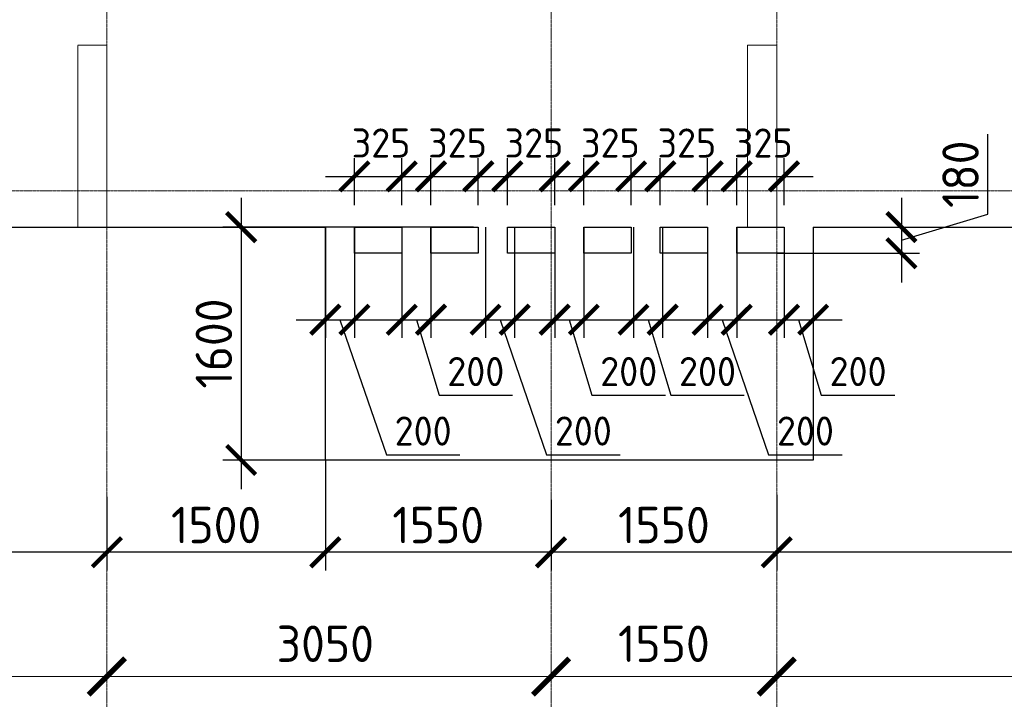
# Model space of a CAD drawing. Header units: millimetres. Extents: x -42044588 to 856694, y -806701 to 941911.
# Tile 23 of 256: x -179717 to -172955, y -434765 to -430096. Entities that reach past the tile are written whole.
import ezdxf

# ---------------------------------------------------------------- set-up
doc = ezdxf.new("R2010")
doc.units = ezdxf.units.MM
for name, pattern in [('______5', [1100, 800, -100, 100, -100]), ('DASHED', [7, 5, -2, 0]), ('осевая', [50.8, 31.75, -6.35, 6.35, -6.35])]:
    doc.linetypes.add(name, pattern=pattern)
doc.layers.add('Колонна_ бетон', color=7, linetype='Continuous', lineweight=50, true_color=0xb4b496)
for name, color, linetype, lineweight in [('Оси', 40, '______5', 18), ('Перекрытие ж_бетон', 1, 'Continuous', 30), ('РАЗМЕРЫ', 1, 'Continuous', 9)]:
    doc.layers.add(name, color=color, linetype=linetype, lineweight=lineweight)
doc.styles.add('GOST-2.304_Type-B', font='GOST_Common.ttf')
doc.dimstyles.new('СПДС', dxfattribs={"dimscale": 100, "dimtxt": 2.5, "dimasz": 2, "dimexe": 1.25, "dimexo": 0, "dimtad": 1, "dimdec": 0, "dimrnd": 5, "dimtxsty": 'GOST-2.304_Type-B', "dimblk": 'ARCHTICK', "dimcen": 2.5, "dimdle": 2, "dimclrd": 1, "dimclre": 1, "dimclrt": 1, "dimadec": 0, "dimazin": 2, "dimtfac": 0.75, "dimtdec": 0, "dimtmove": 1, "dimatfit": 3, "dimfxl": 0, "dimtolj": 1, "dimarcsym": 0})

# ---------------------------------------------------------------- blocks, each defined once
blk = doc.blocks.new('подложка стн 1-го этажа')
at = {"layer": 'Колонна_ бетон', "color": 252, "linetype": 'DASHED', "lineweight": 0, "ltscale": 0.5, "true_color": 0x939598, "transparency": 33554687}
for p, q in [((24643.8, 9461.8, -200), (24643.8, 10711.8, -200)), ((24843.8, 10711.8, -200), (24643.8, 10711.8, -200)), ((24843.8, 9461.8, -200), (24843.8, 10711.8, -200)), ((29243.8, 10711.8, -200), (29243.8, 9461.8, -200)), ((29243.8, 10711.8, -200), (29443.8, 10711.8, -200)), ((29443.8, 9461.8, -200), (29443.8, 10711.8, -200)), ((24643.8, 9461.8, -200), (24843.8, 9461.8, -200)), ((29443.8, 9461.8, -200), (29243.8, 9461.8, -200))]:
    blk.add_line(p, q, dxfattribs=at)
blk = doc.blocks.new('_ArchTick')
at = {"color": 0, "linetype": 'ByBlock', "const_width": 0.15}
blk.add_lwpolyline([(-0.5, -0.5), (0.5, 0.5)], dxfattribs=at)
blk = doc.blocks.new('*D1142')
at = {"layer": 'DEFPOINTS', "color": 0, "transparency": 16777216}
for p in [(-176599.7, -431520.7), (-178195.8, -433120.7), (-176768.9, -433120.7)]:
    blk.add_point(p, dxfattribs=at)
at = {"layer": 'РАЗМЕРЫ', "color": 1, "lineweight": -2, "transparency": 16777216}
for p, q in [((-178195.8, -431320.7), (-178195.8, -433320.7)), ((-176599.7, -431520.7), (-178320.8, -431520.7)), ((-176768.9, -433120.7), (-178320.8, -433120.7))]:
    blk.add_line(p, q, dxfattribs=at)
at = {"layer": 'РАЗМЕРЫ', "color": 1, "lineweight": -2, "transparency": 16777216, "xscale": 200, "yscale": 200, "zscale": 200}
for p, rotation in [((-178195.8, -431520.7), 90), ((-178195.8, -433120.7), 270)]:
    blk.add_blockref('_ArchTick', p, dxfattribs=dict(at, rotation=rotation))
at = {"layer": 'РАЗМЕРЫ', "color": 1, "lineweight": 0, "transparency": 16777216, "insert": (-178383.3, -432320.7), "char_height": 250, "attachment_point": 5, "rotation": 90, "style": 'GOST-2.304_Type-B'}
blk.add_mtext('\\A1;1600', dxfattribs=at)
blk = doc.blocks.new('*D1143')
at = {"layer": 'DEFPOINTS', "color": 0, "transparency": 16777216}
for p in [(-174467.9, -431520.7, 0), (-174267.9, -431520.7), (-174267.9, -432156.8)]:
    blk.add_point(p, dxfattribs=at)
at = {"layer": 'РАЗМЕРЫ', "color": 1, "lineweight": -2, "transparency": 16777216}
for p, q in [((-174467.9, -431520.7), (-174467.9, -432281.8)), ((-174267.9, -431520.7), (-174267.9, -432281.8)), ((-174667.9, -432156.8), (-174067.9, -432156.8)), ((-174367.9, -432156.8), (-174212.2, -432675.6)), ((-174212.2, -432675.6), (-173707.2, -432675.6))]:
    blk.add_line(p, q, dxfattribs=at)
at = {"layer": 'РАЗМЕРЫ', "color": 1, "lineweight": -2, "transparency": 16777216, "xscale": 200, "yscale": 200, "zscale": 200, "rotation": 180}
blk.add_blockref('_ArchTick', (-174467.9, -432156.8), dxfattribs=at)
at = {"layer": 'РАЗМЕРЫ', "color": 1, "lineweight": -2, "transparency": 16777216, "xscale": 200, "yscale": 200, "zscale": 200}
blk.add_blockref('_ArchTick', (-174267.9, -432156.8), dxfattribs=at)
at = {"layer": 'РАЗМЕРЫ', "color": 1, "lineweight": 0, "transparency": 16777216, "insert": (-173959.7, -432513.1), "char_height": 200, "attachment_point": 5, "style": 'GOST-2.304_Type-B'}
blk.add_mtext('\\A1;200', dxfattribs=at)
blk = doc.blocks.new('*D1144')
at = {"layer": 'DEFPOINTS', "color": 0, "transparency": 16777216}
for p in [(-174993, -431520.7, 0), (-174793, -431520.7), (-174793, -432156.8)]:
    blk.add_point(p, dxfattribs=at)
at = {"layer": 'РАЗМЕРЫ', "color": 1, "lineweight": -2, "transparency": 16777216}
for p, q in [((-174993, -431520.7), (-174993, -432281.8)), ((-174793, -431520.7), (-174793, -432281.8)), ((-175193, -432156.8), (-174593, -432156.8)), ((-174893, -432156.8), (-174573.8, -433084.1)), ((-174573.8, -433084.1), (-174068.8, -433084.1))]:
    blk.add_line(p, q, dxfattribs=at)
at = {"layer": 'РАЗМЕРЫ', "color": 1, "lineweight": -2, "transparency": 16777216, "xscale": 200, "yscale": 200, "zscale": 200, "rotation": 180}
blk.add_blockref('_ArchTick', (-174993, -432156.8), dxfattribs=at)
at = {"layer": 'РАЗМЕРЫ', "color": 1, "lineweight": -2, "transparency": 16777216, "xscale": 200, "yscale": 200, "zscale": 200}
blk.add_blockref('_ArchTick', (-174793, -432156.8), dxfattribs=at)
at = {"layer": 'РАЗМЕРЫ', "color": 1, "lineweight": 0, "transparency": 16777216, "insert": (-174321.3, -432921.6), "char_height": 200, "attachment_point": 5, "style": 'GOST-2.304_Type-B'}
blk.add_mtext('\\A1;200', dxfattribs=at)
blk = doc.blocks.new('*D1145')
at = {"layer": 'DEFPOINTS', "color": 0, "transparency": 16777216}
for p in [(-177092.8, -431520.7, 0), (-176892.8, -431520.7), (-176892.8, -432156.8)]:
    blk.add_point(p, dxfattribs=at)
at = {"layer": 'РАЗМЕРЫ', "color": 1, "lineweight": -2, "transparency": 16777216}
for p, q in [((-177092.8, -431520.7), (-177092.8, -432281.8)), ((-176892.8, -431520.7), (-176892.8, -432281.8)), ((-177292.8, -432156.8), (-176692.8, -432156.8)), ((-176992.8, -432156.8), (-176837.2, -432675.6)), ((-176837.2, -432675.6), (-176332.2, -432675.6))]:
    blk.add_line(p, q, dxfattribs=at)
at = {"layer": 'РАЗМЕРЫ', "color": 1, "lineweight": -2, "transparency": 16777216, "xscale": 200, "yscale": 200, "zscale": 200, "rotation": 180}
blk.add_blockref('_ArchTick', (-177092.8, -432156.8), dxfattribs=at)
at = {"layer": 'РАЗМЕРЫ', "color": 1, "lineweight": -2, "transparency": 16777216, "xscale": 200, "yscale": 200, "zscale": 200}
blk.add_blockref('_ArchTick', (-176892.8, -432156.8), dxfattribs=at)
at = {"layer": 'РАЗМЕРЫ', "color": 1, "lineweight": 0, "transparency": 16777216, "insert": (-176584.7, -432513.1), "char_height": 200, "attachment_point": 5, "style": 'GOST-2.304_Type-B'}
blk.add_mtext('\\A1;200', dxfattribs=at)
blk = doc.blocks.new('*D1146')
at = {"layer": 'DEFPOINTS', "color": 0, "transparency": 16777216}
for p in [(-177617.9, -431520.7, 0), (-177417.9, -431520.7), (-177417.9, -432156.8)]:
    blk.add_point(p, dxfattribs=at)
at = {"layer": 'РАЗМЕРЫ', "color": 1, "lineweight": -2, "transparency": 16777216}
for p, q in [((-177617.9, -431520.7), (-177617.9, -432281.8)), ((-177417.9, -431520.7), (-177417.9, -432281.8)), ((-177817.9, -432156.8), (-177217.9, -432156.8)), ((-177517.9, -432156.8), (-177198.8, -433084.1)), ((-177198.8, -433084.1), (-176693.8, -433084.1))]:
    blk.add_line(p, q, dxfattribs=at)
at = {"layer": 'РАЗМЕРЫ', "color": 1, "lineweight": -2, "transparency": 16777216, "xscale": 200, "yscale": 200, "zscale": 200, "rotation": 180}
blk.add_blockref('_ArchTick', (-177617.9, -432156.8), dxfattribs=at)
at = {"layer": 'РАЗМЕРЫ', "color": 1, "lineweight": -2, "transparency": 16777216, "xscale": 200, "yscale": 200, "zscale": 200}
blk.add_blockref('_ArchTick', (-177417.9, -432156.8), dxfattribs=at)
at = {"layer": 'РАЗМЕРЫ', "color": 1, "lineweight": 0, "transparency": 16777216, "insert": (-176946.3, -432921.6), "char_height": 200, "attachment_point": 5, "style": 'GOST-2.304_Type-B'}
blk.add_mtext('\\A1;200', dxfattribs=at)
blk = doc.blocks.new('*D1147')
at = {"layer": 'DEFPOINTS', "color": 0, "transparency": 16777216}
for p in [(-176042.8, -431520.7, 0), (-175842.8, -431520.7), (-175842.8, -432156.8)]:
    blk.add_point(p, dxfattribs=at)
at = {"layer": 'РАЗМЕРЫ', "color": 1, "lineweight": -2, "transparency": 16777216}
for p, q in [((-176042.8, -431520.7), (-176042.8, -432281.8)), ((-175842.8, -431520.7), (-175842.8, -432281.8)), ((-176242.8, -432156.8), (-175642.8, -432156.8)), ((-175942.8, -432156.8), (-175787.2, -432675.6)), ((-175787.2, -432675.6), (-175282.2, -432675.6))]:
    blk.add_line(p, q, dxfattribs=at)
at = {"layer": 'РАЗМЕРЫ', "color": 1, "lineweight": -2, "transparency": 16777216, "xscale": 200, "yscale": 200, "zscale": 200, "rotation": 180}
blk.add_blockref('_ArchTick', (-176042.8, -432156.8), dxfattribs=at)
at = {"layer": 'РАЗМЕРЫ', "color": 1, "lineweight": -2, "transparency": 16777216, "xscale": 200, "yscale": 200, "zscale": 200}
blk.add_blockref('_ArchTick', (-175842.8, -432156.8), dxfattribs=at)
at = {"layer": 'РАЗМЕРЫ', "color": 1, "lineweight": 0, "transparency": 16777216, "insert": (-175534.7, -432513.1), "char_height": 200, "attachment_point": 5, "style": 'GOST-2.304_Type-B'}
blk.add_mtext('\\A1;200', dxfattribs=at)
blk = doc.blocks.new('*D1148')
at = {"layer": 'DEFPOINTS', "color": 0, "transparency": 16777216}
for p in [(-176517.9, -431520.7, 0), (-176317.9, -431520.7), (-176317.9, -432156.8)]:
    blk.add_point(p, dxfattribs=at)
at = {"layer": 'РАЗМЕРЫ', "color": 1, "lineweight": -2, "transparency": 16777216}
for p, q in [((-176517.9, -431520.7), (-176517.9, -432281.8)), ((-176317.9, -431520.7), (-176317.9, -432281.8)), ((-176717.9, -432156.8), (-176117.9, -432156.8)), ((-176417.9, -432156.8), (-176098.8, -433084.1)), ((-176098.8, -433084.1), (-175593.8, -433084.1))]:
    blk.add_line(p, q, dxfattribs=at)
at = {"layer": 'РАЗМЕРЫ', "color": 1, "lineweight": -2, "transparency": 16777216, "xscale": 200, "yscale": 200, "zscale": 200, "rotation": 180}
blk.add_blockref('_ArchTick', (-176517.9, -432156.8), dxfattribs=at)
at = {"layer": 'РАЗМЕРЫ', "color": 1, "lineweight": -2, "transparency": 16777216, "xscale": 200, "yscale": 200, "zscale": 200}
blk.add_blockref('_ArchTick', (-176317.9, -432156.8), dxfattribs=at)
at = {"layer": 'РАЗМЕРЫ', "color": 1, "lineweight": 0, "transparency": 16777216, "insert": (-175846.3, -432921.6), "char_height": 200, "attachment_point": 5, "style": 'GOST-2.304_Type-B'}
blk.add_mtext('\\A1;200', dxfattribs=at)
blk = doc.blocks.new('*D1149')
at = {"layer": 'DEFPOINTS', "color": 0, "transparency": 16777216}
for p in [(-175501.6, -431520.7, 0), (-175301.6, -431520.7), (-175301.6, -432156.8)]:
    blk.add_point(p, dxfattribs=at)
at = {"layer": 'РАЗМЕРЫ', "color": 1, "lineweight": -2, "transparency": 16777216}
for p, q in [((-175501.6, -431520.7), (-175501.6, -432281.8)), ((-175301.6, -431520.7), (-175301.6, -432281.8)), ((-175701.6, -432156.8), (-175101.6, -432156.8)), ((-175401.6, -432156.8), (-175246, -432675.6)), ((-175246, -432675.6), (-174741, -432675.6))]:
    blk.add_line(p, q, dxfattribs=at)
at = {"layer": 'РАЗМЕРЫ', "color": 1, "lineweight": -2, "transparency": 16777216, "xscale": 200, "yscale": 200, "zscale": 200, "rotation": 180}
blk.add_blockref('_ArchTick', (-175501.6, -432156.8), dxfattribs=at)
at = {"layer": 'РАЗМЕРЫ', "color": 1, "lineweight": -2, "transparency": 16777216, "xscale": 200, "yscale": 200, "zscale": 200}
blk.add_blockref('_ArchTick', (-175301.6, -432156.8), dxfattribs=at)
at = {"layer": 'РАЗМЕРЫ', "color": 1, "lineweight": 0, "transparency": 16777216, "insert": (-174993.5, -432513.1), "char_height": 200, "attachment_point": 5, "style": 'GOST-2.304_Type-B'}
blk.add_mtext('\\A1;200', dxfattribs=at)
blk = doc.blocks.new('*D1174')
at = {"layer": 'DEFPOINTS', "color": 0, "transparency": 16777216}
for p in [(-177092.9, -431172.1), (-177417.9, -431370.7), (-177092.9, -431370.7, 0)]:
    blk.add_point(p, dxfattribs=at)
at = {"layer": 'РАЗМЕРЫ', "color": 1, "lineweight": -2, "transparency": 16777216}
for p, q in [((-177417.9, -431370.7), (-177417.9, -431047.1)), ((-177092.9, -431370.7), (-177092.9, -431047.1)), ((-177617.9, -431172.1), (-176892.9, -431172.1))]:
    blk.add_line(p, q, dxfattribs=at)
at = {"layer": 'РАЗМЕРЫ', "color": 1, "lineweight": -2, "transparency": 16777216, "xscale": 200, "yscale": 200, "zscale": 200, "rotation": 180}
blk.add_blockref('_ArchTick', (-177417.9, -431172.1), dxfattribs=at)
at = {"layer": 'РАЗМЕРЫ', "color": 1, "lineweight": -2, "transparency": 16777216, "xscale": 200, "yscale": 200, "zscale": 200}
blk.add_blockref('_ArchTick', (-177092.9, -431172.1), dxfattribs=at)
at = {"layer": 'РАЗМЕРЫ', "color": 1, "lineweight": 0, "transparency": 16777216, "insert": (-177235.4, -430943), "char_height": 200, "attachment_point": 5, "style": 'GOST-2.304_Type-B'}
blk.add_mtext('\\A1;325', dxfattribs=at)
blk = doc.blocks.new('*D1150')
at = {"layer": 'DEFPOINTS', "color": 0, "transparency": 16777216}
for p in [(-176567.9, -431172.1), (-176892.9, -431370.7), (-176567.9, -431370.7, 0)]:
    blk.add_point(p, dxfattribs=at)
at = {"layer": 'РАЗМЕРЫ', "color": 1, "lineweight": -2, "transparency": 16777216}
for p, q in [((-176892.9, -431370.7), (-176892.9, -431047.1)), ((-176567.9, -431370.7), (-176567.9, -431047.1)), ((-177092.9, -431172.1), (-176367.9, -431172.1))]:
    blk.add_line(p, q, dxfattribs=at)
at = {"layer": 'РАЗМЕРЫ', "color": 1, "lineweight": -2, "transparency": 16777216, "xscale": 200, "yscale": 200, "zscale": 200, "rotation": 180}
blk.add_blockref('_ArchTick', (-176892.9, -431172.1), dxfattribs=at)
at = {"layer": 'РАЗМЕРЫ', "color": 1, "lineweight": -2, "transparency": 16777216, "xscale": 200, "yscale": 200, "zscale": 200}
blk.add_blockref('_ArchTick', (-176567.9, -431172.1), dxfattribs=at)
at = {"layer": 'РАЗМЕРЫ', "color": 1, "lineweight": 0, "transparency": 16777216, "insert": (-176710.4, -430943), "char_height": 200, "attachment_point": 5, "style": 'GOST-2.304_Type-B'}
blk.add_mtext('\\A1;325', dxfattribs=at)
blk = doc.blocks.new('*D1151')
at = {"layer": 'DEFPOINTS', "color": 0, "transparency": 16777216}
for p in [(-176042.9, -431172.1), (-176367.9, -431370.7), (-176042.9, -431370.7, 0)]:
    blk.add_point(p, dxfattribs=at)
at = {"layer": 'РАЗМЕРЫ', "color": 1, "lineweight": -2, "transparency": 16777216}
for p, q in [((-176367.9, -431370.7), (-176367.9, -431047.1)), ((-176042.9, -431370.7), (-176042.9, -431047.1)), ((-176567.9, -431172.1), (-175842.9, -431172.1))]:
    blk.add_line(p, q, dxfattribs=at)
at = {"layer": 'РАЗМЕРЫ', "color": 1, "lineweight": -2, "transparency": 16777216, "xscale": 200, "yscale": 200, "zscale": 200, "rotation": 180}
blk.add_blockref('_ArchTick', (-176367.9, -431172.1), dxfattribs=at)
at = {"layer": 'РАЗМЕРЫ', "color": 1, "lineweight": -2, "transparency": 16777216, "xscale": 200, "yscale": 200, "zscale": 200}
blk.add_blockref('_ArchTick', (-176042.9, -431172.1), dxfattribs=at)
at = {"layer": 'РАЗМЕРЫ', "color": 1, "lineweight": 0, "transparency": 16777216, "insert": (-176185.4, -430943), "char_height": 200, "attachment_point": 5, "style": 'GOST-2.304_Type-B'}
blk.add_mtext('\\A1;325', dxfattribs=at)
blk = doc.blocks.new('*D1152')
at = {"layer": 'DEFPOINTS', "color": 0, "transparency": 16777216}
for p in [(-175517.9, -431172.1), (-175842.9, -431370.7), (-175517.9, -431370.7, 0)]:
    blk.add_point(p, dxfattribs=at)
at = {"layer": 'РАЗМЕРЫ', "color": 1, "lineweight": -2, "transparency": 16777216}
for p, q in [((-175842.9, -431370.7), (-175842.9, -431047.1)), ((-175517.9, -431370.7), (-175517.9, -431047.1)), ((-176042.9, -431172.1), (-175317.9, -431172.1))]:
    blk.add_line(p, q, dxfattribs=at)
at = {"layer": 'РАЗМЕРЫ', "color": 1, "lineweight": -2, "transparency": 16777216, "xscale": 200, "yscale": 200, "zscale": 200, "rotation": 180}
blk.add_blockref('_ArchTick', (-175842.9, -431172.1), dxfattribs=at)
at = {"layer": 'РАЗМЕРЫ', "color": 1, "lineweight": -2, "transparency": 16777216, "xscale": 200, "yscale": 200, "zscale": 200}
blk.add_blockref('_ArchTick', (-175517.9, -431172.1), dxfattribs=at)
at = {"layer": 'РАЗМЕРЫ', "color": 1, "lineweight": 0, "transparency": 16777216, "insert": (-175660.5, -430943), "char_height": 200, "attachment_point": 5, "style": 'GOST-2.304_Type-B'}
blk.add_mtext('\\A1;325', dxfattribs=at)
blk = doc.blocks.new('*D1153')
at = {"layer": 'DEFPOINTS', "color": 0, "transparency": 16777216}
for p in [(-174992.9, -431172.1), (-175317.9, -431370.7), (-174992.9, -431370.7, 0)]:
    blk.add_point(p, dxfattribs=at)
at = {"layer": 'РАЗМЕРЫ', "color": 1, "lineweight": -2, "transparency": 16777216}
for p, q in [((-175317.9, -431370.7), (-175317.9, -431047.1)), ((-174992.9, -431370.7), (-174992.9, -431047.1)), ((-175517.9, -431172.1), (-174792.9, -431172.1))]:
    blk.add_line(p, q, dxfattribs=at)
at = {"layer": 'РАЗМЕРЫ', "color": 1, "lineweight": -2, "transparency": 16777216, "xscale": 200, "yscale": 200, "zscale": 200, "rotation": 180}
blk.add_blockref('_ArchTick', (-175317.9, -431172.1), dxfattribs=at)
at = {"layer": 'РАЗМЕРЫ', "color": 1, "lineweight": -2, "transparency": 16777216, "xscale": 200, "yscale": 200, "zscale": 200}
blk.add_blockref('_ArchTick', (-174992.9, -431172.1), dxfattribs=at)
at = {"layer": 'РАЗМЕРЫ', "color": 1, "lineweight": 0, "transparency": 16777216, "insert": (-175135.5, -430943), "char_height": 200, "attachment_point": 5, "style": 'GOST-2.304_Type-B'}
blk.add_mtext('\\A1;325', dxfattribs=at)
blk = doc.blocks.new('*D1154')
at = {"layer": 'DEFPOINTS', "color": 0, "transparency": 16777216}
for p in [(-174468, -431172.1), (-174793, -431370.7), (-174468, -431370.7, 0)]:
    blk.add_point(p, dxfattribs=at)
at = {"layer": 'РАЗМЕРЫ', "color": 1, "lineweight": -2, "transparency": 16777216}
for p, q in [((-174793, -431370.7), (-174793, -431047.1)), ((-174468, -431370.7), (-174468, -431047.1)), ((-174993, -431172.1), (-174268, -431172.1))]:
    blk.add_line(p, q, dxfattribs=at)
at = {"layer": 'РАЗМЕРЫ', "color": 1, "lineweight": -2, "transparency": 16777216, "xscale": 200, "yscale": 200, "zscale": 200, "rotation": 180}
blk.add_blockref('_ArchTick', (-174793, -431172.1), dxfattribs=at)
at = {"layer": 'РАЗМЕРЫ', "color": 1, "lineweight": -2, "transparency": 16777216, "xscale": 200, "yscale": 200, "zscale": 200}
blk.add_blockref('_ArchTick', (-174468, -431172.1), dxfattribs=at)
at = {"layer": 'РАЗМЕРЫ', "color": 1, "lineweight": 0, "transparency": 16777216, "insert": (-174610.5, -430943), "char_height": 200, "attachment_point": 5, "style": 'GOST-2.304_Type-B'}
blk.add_mtext('\\A1;325', dxfattribs=at)
blk = doc.blocks.new('*D1180')
at = {"layer": 'DEFPOINTS', "color": 0, "transparency": 16777216}
for p in [(-174518, -433360.7), (-168818, -433409.1), (-174518, -433754.8)]:
    blk.add_point(p, dxfattribs=at)
at = {"layer": 'РАЗМЕРЫ', "color": 1, "lineweight": -2, "transparency": 16777216}
for p, q in [((-174518, -433360.7), (-174518, -433879.8)), ((-168818, -433409.1), (-168818, -433879.8)), ((-168618, -433754.8), (-174718, -433754.8))]:
    blk.add_line(p, q, dxfattribs=at)
at = {"layer": 'РАЗМЕРЫ', "color": 1, "lineweight": -2, "transparency": 16777216, "xscale": 200, "yscale": 200, "zscale": 200, "rotation": 180}
blk.add_blockref('_ArchTick', (-174518, -433754.8), dxfattribs=at)
at = {"layer": 'РАЗМЕРЫ', "color": 1, "lineweight": -2, "transparency": 16777216, "xscale": 200, "yscale": 200, "zscale": 200}
blk.add_blockref('_ArchTick', (-168818, -433754.8), dxfattribs=at)
at = {"layer": 'РАЗМЕРЫ', "color": 1, "lineweight": 0, "transparency": 16777216, "insert": (-171668, -433567.3), "char_height": 250, "attachment_point": 5, "style": 'GOST-2.304_Type-B'}
blk.add_mtext('\\A1;5700', dxfattribs=at)
blk = doc.blocks.new('*D1181')
at = {"layer": 'DEFPOINTS', "color": 0, "transparency": 16777216}
for p in [(-176068, -433393.2), (-174518, -433360.7), (-176068, -433754.8)]:
    blk.add_point(p, dxfattribs=at)
at = {"layer": 'РАЗМЕРЫ', "color": 1, "lineweight": -2, "transparency": 16777216}
for p, q in [((-176068, -433393.2), (-176068, -433879.8)), ((-174518, -433360.7), (-174518, -433879.8)), ((-174318, -433754.8), (-176268, -433754.8))]:
    blk.add_line(p, q, dxfattribs=at)
at = {"layer": 'РАЗМЕРЫ', "color": 1, "lineweight": -2, "transparency": 16777216, "xscale": 200, "yscale": 200, "zscale": 200, "rotation": 180}
blk.add_blockref('_ArchTick', (-176068, -433754.8), dxfattribs=at)
at = {"layer": 'РАЗМЕРЫ', "color": 1, "lineweight": -2, "transparency": 16777216, "xscale": 200, "yscale": 200, "zscale": 200}
blk.add_blockref('_ArchTick', (-174518, -433754.8), dxfattribs=at)
at = {"layer": 'РАЗМЕРЫ', "color": 1, "lineweight": 0, "transparency": 16777216, "insert": (-175293, -433567.3), "char_height": 250, "attachment_point": 5, "style": 'GOST-2.304_Type-B'}
blk.add_mtext('\\A1;1550', dxfattribs=at)
blk = doc.blocks.new('*D1182')
at = {"layer": 'DEFPOINTS', "color": 0, "transparency": 16777216}
for p in [(-177617.9, -433120.7), (-176068, -433393.2), (-177617.9, -433754.8)]:
    blk.add_point(p, dxfattribs=at)
at = {"layer": 'РАЗМЕРЫ', "color": 1, "lineweight": -2, "transparency": 16777216}
for p, q in [((-177617.9, -433120.7), (-177617.9, -433879.8)), ((-176068, -433393.2), (-176068, -433879.8)), ((-175868, -433754.8), (-177817.9, -433754.8))]:
    blk.add_line(p, q, dxfattribs=at)
at = {"layer": 'РАЗМЕРЫ', "color": 1, "lineweight": -2, "transparency": 16777216, "xscale": 200, "yscale": 200, "zscale": 200, "rotation": 180}
blk.add_blockref('_ArchTick', (-177617.9, -433754.8), dxfattribs=at)
at = {"layer": 'РАЗМЕРЫ', "color": 1, "lineweight": -2, "transparency": 16777216, "xscale": 200, "yscale": 200, "zscale": 200}
blk.add_blockref('_ArchTick', (-176068, -433754.8), dxfattribs=at)
at = {"layer": 'РАЗМЕРЫ', "color": 1, "lineweight": 0, "transparency": 16777216, "insert": (-176843, -433567.3), "char_height": 250, "attachment_point": 5, "style": 'GOST-2.304_Type-B'}
blk.add_mtext('\\A1;1550', dxfattribs=at)
blk = doc.blocks.new('*D1183')
at = {"layer": 'DEFPOINTS', "color": 0, "transparency": 16777216}
for p in [(-177617.9, -433120.7), (-179118, -433373.3), (-179118, -433754.8)]:
    blk.add_point(p, dxfattribs=at)
at = {"layer": 'РАЗМЕРЫ', "color": 1, "lineweight": -2, "transparency": 16777216}
for p, q in [((-177617.9, -433120.7), (-177617.9, -433879.8)), ((-179118, -433373.3), (-179118, -433879.8)), ((-177417.9, -433754.8), (-179318, -433754.8))]:
    blk.add_line(p, q, dxfattribs=at)
at = {"layer": 'РАЗМЕРЫ', "color": 1, "lineweight": -2, "transparency": 16777216, "xscale": 200, "yscale": 200, "zscale": 200, "rotation": 180}
blk.add_blockref('_ArchTick', (-179118, -433754.8), dxfattribs=at)
at = {"layer": 'РАЗМЕРЫ', "color": 1, "lineweight": -2, "transparency": 16777216, "xscale": 200, "yscale": 200, "zscale": 200}
blk.add_blockref('_ArchTick', (-177617.9, -433754.8), dxfattribs=at)
at = {"layer": 'РАЗМЕРЫ', "color": 1, "lineweight": 0, "transparency": 16777216, "insert": (-178368, -433567.3), "char_height": 250, "attachment_point": 5, "style": 'GOST-2.304_Type-B'}
blk.add_mtext('\\A1;1500', dxfattribs=at)
blk = doc.blocks.new('*D1184')
at = {"layer": 'DEFPOINTS', "color": 0, "transparency": 16777216}
for p in [(-195918, -432874.4), (-179118, -433373.3), (-195918, -433754.8)]:
    blk.add_point(p, dxfattribs=at)
at = {"layer": 'РАЗМЕРЫ', "color": 1, "lineweight": -2, "transparency": 16777216}
for p, q in [((-195918, -432874.4), (-195918, -433879.8)), ((-179118, -433373.3), (-179118, -433879.8)), ((-178918, -433754.8), (-196118, -433754.8))]:
    blk.add_line(p, q, dxfattribs=at)
at = {"layer": 'РАЗМЕРЫ', "color": 1, "lineweight": -2, "transparency": 16777216, "xscale": 200, "yscale": 200, "zscale": 200, "rotation": 180}
blk.add_blockref('_ArchTick', (-195918, -433754.8), dxfattribs=at)
at = {"layer": 'РАЗМЕРЫ', "color": 1, "lineweight": -2, "transparency": 16777216, "xscale": 200, "yscale": 200, "zscale": 200}
blk.add_blockref('_ArchTick', (-179118, -433754.8), dxfattribs=at)
at = {"layer": 'РАЗМЕРЫ', "color": 1, "lineweight": 0, "transparency": 16777216, "insert": (-187518, -433567.3), "char_height": 250, "attachment_point": 5, "style": 'GOST-2.304_Type-B'}
blk.add_mtext('\\A1;16800', dxfattribs=at)
blk = doc.blocks.new('*D1199')
at = {"layer": 'DEFPOINTS', "color": 0, "transparency": 16777216}
for p in [(-174267.9, -431520.7), (-174518, -431700.7), (-173662.1, -431700.7)]:
    blk.add_point(p, dxfattribs=at)
at = {"layer": 'РАЗМЕРЫ', "color": 1, "lineweight": -2, "transparency": 16777216}
for p, q in [((-173068.4, -431432.5), (-173068.4, -430882.5)), ((-173662.1, -431320.7), (-173662.1, -431900.7)), ((-173662.1, -431610.7), (-173068.4, -431432.5)), ((-174267.9, -431520.7), (-173537.1, -431520.7)), ((-174518, -431700.7), (-173537.1, -431700.7))]:
    blk.add_line(p, q, dxfattribs=at)
at = {"layer": 'РАЗМЕРЫ', "color": 1, "lineweight": -2, "transparency": 16777216, "xscale": 200, "yscale": 200, "zscale": 200}
for p, rotation in [((-173662.1, -431520.7), 90), ((-173662.1, -431700.7), 270)]:
    blk.add_blockref('_ArchTick', p, dxfattribs=dict(at, rotation=rotation))
at = {"layer": 'РАЗМЕРЫ', "color": 1, "lineweight": 0, "transparency": 16777216, "insert": (-173255.9, -431157.5), "char_height": 250, "attachment_point": 5, "rotation": 90, "style": 'GOST-2.304_Type-B'}
blk.add_mtext('\\A1;180', dxfattribs=at)
blk = doc.blocks.new('*D6720')
at = {"color": 1, "lineweight": -2, "transparency": 16777216}
for p, q in [((-72354.7, -346038.9), (-72354.7, -345913.9)), ((-68904.7, -346038.9), (-68904.7, -345913.9)), ((-72554.7, -346038.9), (-68704.7, -346038.9))]:
    blk.add_line(p, q, dxfattribs=at)
at = {"layer": 'DEFPOINTS', "color": 0, "transparency": 16777216}
for p in [(-72354.7, -346038.9), (-68904.7, -346038.9), (-68904.7, -346038.9)]:
    blk.add_point(p, dxfattribs=at)
at = {"color": 1, "lineweight": -2, "transparency": 16777216, "xscale": 250, "yscale": 250, "zscale": 250, "rotation": 180}
blk.add_blockref('_ArchTick', (-72354.7, -346038.9), dxfattribs=at)
at = {"color": 1, "lineweight": -2, "transparency": 16777216, "xscale": 250, "yscale": 250, "zscale": 250}
blk.add_blockref('_ArchTick', (-68904.7, -346038.9), dxfattribs=at)
at = {"color": 1, "transparency": 16777216, "insert": (-70654.9, -345813.9), "char_height": 250, "width": 83333.333, "attachment_point": 5, "style": 'GOST-2.304_Type-B'}
blk.add_mtext('\\A1;3450', dxfattribs=at)
blk = doc.blocks.new('*D6721')
at = {"color": 1, "lineweight": -2, "transparency": 16777216}
for p, q in [((-68904.7, -346038.9), (-68904.7, -345913.9)), ((-65854.7, -346038.9), (-65854.7, -345913.9)), ((-69104.7, -346038.9), (-65654.7, -346038.9))]:
    blk.add_line(p, q, dxfattribs=at)
at = {"layer": 'DEFPOINTS', "color": 0, "transparency": 16777216}
for p in [(-68904.7, -346038.9), (-65854.7, -346038.9), (-65854.7, -346038.9)]:
    blk.add_point(p, dxfattribs=at)
at = {"color": 1, "lineweight": -2, "transparency": 16777216, "xscale": 250, "yscale": 250, "zscale": 250, "rotation": 180}
blk.add_blockref('_ArchTick', (-68904.7, -346038.9), dxfattribs=at)
at = {"color": 1, "lineweight": -2, "transparency": 16777216, "xscale": 250, "yscale": 250, "zscale": 250}
blk.add_blockref('_ArchTick', (-65854.7, -346038.9), dxfattribs=at)
at = {"color": 1, "transparency": 16777216, "insert": (-67404.9, -345813.9), "char_height": 250, "width": 83333.333, "attachment_point": 5, "style": 'GOST-2.304_Type-B'}
blk.add_mtext('\\A1;3050', dxfattribs=at)
blk = doc.blocks.new('*D6722')
at = {"color": 1, "lineweight": -2, "transparency": 16777216}
for p, q in [((-65854.71808, -346038.91005), (-65854.71808, -345913.91005)), ((-64304.71808, -346038.91005), (-64304.71808, -345913.91005)), ((-66054.71808, -346038.91005), (-64104.71808, -346038.91005))]:
    blk.add_line(p, q, dxfattribs=at)
at = {"layer": 'DEFPOINTS', "color": 0, "transparency": 16777216}
for p in [(-65854.71808, -346038.91005), (-64304.71808, -346038.91005), (-64304.71808, -346038.91005)]:
    blk.add_point(p, dxfattribs=at)
at = {"color": 1, "lineweight": -2, "transparency": 16777216, "xscale": 250, "yscale": 250, "zscale": 250, "rotation": 180}
blk.add_blockref('_ArchTick', (-65854.71808, -346038.91005), dxfattribs=at)
at = {"color": 1, "lineweight": -2, "transparency": 16777216, "xscale": 250, "yscale": 250, "zscale": 250}
blk.add_blockref('_ArchTick', (-64304.71808, -346038.91005), dxfattribs=at)
at = {"color": 1, "transparency": 16777216, "insert": (-65079.71808, -345813.91005), "char_height": 250, "width": 83333.3333333, "attachment_point": 5, "style": 'GOST-2.304_Type-B'}
blk.add_mtext('\\A1;1550', dxfattribs=at)
blk = doc.blocks.new('*D6723')
at = {"color": 1, "lineweight": -2, "transparency": 16777216}
for p, q in [((-64304.7, -346038.9), (-64304.7, -345913.9)), ((-58604.7, -346038.9), (-58604.7, -345913.9)), ((-64504.7, -346038.9), (-58404.7, -346038.9))]:
    blk.add_line(p, q, dxfattribs=at)
at = {"layer": 'DEFPOINTS', "color": 0, "transparency": 16777216}
for p in [(-64304.7, -346038.9), (-58604.7, -346038.9), (-58604.7, -346038.9)]:
    blk.add_point(p, dxfattribs=at)
at = {"color": 1, "lineweight": -2, "transparency": 16777216, "xscale": 250, "yscale": 250, "zscale": 250, "rotation": 180}
blk.add_blockref('_ArchTick', (-64304.7, -346038.9), dxfattribs=at)
at = {"color": 1, "lineweight": -2, "transparency": 16777216, "xscale": 250, "yscale": 250, "zscale": 250}
blk.add_blockref('_ArchTick', (-58604.7, -346038.9), dxfattribs=at)
at = {"color": 1, "transparency": 16777216, "insert": (-61479.9, -345813.9), "char_height": 250, "width": 83333.333, "attachment_point": 5, "style": 'GOST-2.304_Type-B'}
blk.add_mtext('\\A1;5700', dxfattribs=at)
blk = doc.blocks.new('оси блок 2')
at = {"layer": 'Оси', "color": 16, "linetype": 'осевая', "lineweight": 0, "ltscale": 0.25, "transparency": 33554687}
for p, q in [((-68904.7, -322543), (-68904.7, -347914.1)), ((-65854.7, -322543), (-65854.7, -347914.1)), ((-64304.7, -322543), (-64304.7, -347914.1)), ((-89822.3, -342701.3), (-37238.5, -342701.3))]:
    blk.add_line(p, q, dxfattribs=at)
for base, p1, p2, picture, middle in [((-68904.7, -346038.9), (-72354.7, -346038.9), (-68904.7, -346038.9), '*D6720', (-70654.9, -346038.9)), ((-65854.7, -346038.9), (-68904.7, -346038.9), (-65854.7, -346038.9), '*D6721', (-67404.9, -346038.9)), ((-64304.7, -346038.9), (-65854.7, -346038.9), (-64304.7, -346038.9), '*D6722', (-65079.7, -346038.9)), ((-58604.7, -346038.9), (-64304.7, -346038.9), (-58604.7, -346038.9), '*D6723', (-61479.9, -346038.9))]:
    dim = blk.add_linear_dim(base=base, p1=p1, p2=p2, dimstyle='СПДС', override={"dimgap": 1})
    dim.commit()
    dim.dimension.update_dxf_attribs({"geometry": picture, "text_midpoint": middle, "dimtype": 160})

msp = doc.modelspace()

# ---------------------------------------------------------------- linework, layer by layer
at = {"layer": 'Перекрытие ж_бетон'}
for p, q in [((-177617.874, -433120.685), (-177617.874, -431520.686)), ((-174267.874, -431520.686), (-174267.874, -433120.685)), ((-174267.874, -433120.685), (-177617.874, -433120.685))]:
    msp.add_line(p, q, dxfattribs=at)
for points in [[(-196168.038, -431520.686), (-177617.874, -431520.686)], [(-174267.874, -431520.686), (-168866.623, -431520.686)]]:
    msp.add_lwpolyline(points, dxfattribs=at)
for points, elevation in [([(-177092.808, -431700.651), (-177417.808, -431700.651), (-177417.808, -431520.651), (-177092.808, -431520.651)], -0.071), ([(-176567.728, -431700.651), (-176892.728, -431700.651), (-176892.728, -431520.651), (-176567.728, -431520.651)], -0.16), ([(-176042.834, -431700.651), (-176367.834, -431700.651), (-176367.834, -431520.651), (-176042.834, -431520.651)], -0.053), ([(-175517.848, -431700.651), (-175842.848, -431700.651), (-175842.848, -431520.651), (-175517.848, -431520.651)], -0.036), ([(-174992.861, -431700.651), (-175317.861, -431700.651), (-175317.861, -431520.651), (-174992.861, -431520.651)], -0.018)]:
    msp.add_lwpolyline(points, close=True, dxfattribs=dict(at, elevation=elevation))
msp.add_lwpolyline([(-174467.874, -431700.651), (-174792.874, -431700.651), (-174792.874, -431520.651), (-174467.874, -431520.651)], close=True, dxfattribs=at)

# ---------------------------------------------------------------- block references
msp.add_blockref('подложка стн 1-го этажа', (-203961.961, -440982.48, 560))
at = {"layer": 'РАЗМЕРЫ'}
msp.add_blockref('оси блок 2', (-110213.32, -88569.364), dxfattribs=at)

# ---------------------------------------------------------------- dimensions: what is measured, and where the dimension line sits
at = {"layer": 'РАЗМЕРЫ', "lineweight": 0}
for base, p1, p2, picture, middle in [((-177092.888, -431172.064), (-177417.888, -431370.651), (-177092.888, -431370.651, 0.018), '*D1174', (-177235.412, -431105.478)), ((-176567.901, -431172.064, 0.018), (-176892.901, -431370.651, 0.018), (-176567.901, -431370.651, 0.036), '*D1150', (-176710.425, -431105.478, 0.018)), ((-176042.914, -431172.064, 0.036), (-176367.914, -431370.651, 0.036), (-176042.914, -431370.651, 0.053), '*D1151', (-176185.439, -431105.478, 0.036)), ((-175517.928, -431172.064, 0.053), (-175842.928, -431370.651, 0.053), (-175517.928, -431370.651, 0.071), '*D1152', (-175660.452, -431105.478, 0.053)), ((-174992.941, -431172.064, 0.071), (-175317.941, -431370.651, 0.071), (-174992.941, -431370.651, 0.089), '*D1153', (-175135.465, -431105.478, 0.071)), ((-174467.954, -431172.064, 0.089), (-174792.954, -431370.651, 0.089), (-174467.954, -431370.651, 0.107), '*D1154', (-174610.479, -431105.478, 0.089))]:
    dim = msp.add_linear_dim(base=base, p1=p1, p2=p2, dimstyle='СПДС', override={"dimtxt": 2, "dimasz": 2, "dimrnd": 5}, dxfattribs=at)
    dim.commit()
    dim.dimension.update_dxf_attribs({"geometry": picture, "text_midpoint": middle, "dimtype": 160})
for base, p1, p2, angle, override, picture, middle in [((-173662.119, -431700.651), (-174267.874, -431520.686), (-174518.038, -431700.651), 90, {"dimrnd": 5}, '*D1199', (-173255.869, -431370.043)), ((-178195.767, -433120.651), (-176599.732, -431520.651), (-176768.914, -433120.651), 90, {"dimrnd": 5}, '*D1142', (-178383.267, -432320.651)), ((-176892.808, -432156.829, -0.071), (-177092.808, -431520.651, -0.053), (-176892.808, -431520.651, -0.071), 180, {"dimtxt": 2, "dimasz": 2, "dimrnd": 5}, '*D1145', (-176774.683, -432513.079, -0.071)), ((-175842.834, -432156.829, -0.053), (-176042.834, -431520.651, -0.036), (-175842.834, -431520.651, -0.053), 180, {"dimtxt": 2, "dimasz": 2, "dimrnd": 5}, '*D1147', (-175724.709, -432513.079, -0.053)), ((-175301.594, -432156.829, 0.018), (-175501.594, -431520.651, 0.036), (-175301.594, -431520.651, 0.018), 180, {"dimtxt": 2, "dimasz": 2, "dimrnd": 5}, '*D1149', (-175183.469, -432513.079, 0.018)), ((-174267.874, -432156.829), (-174467.874, -431520.651, 0.018), (-174267.874, -431520.651), 180, {"dimtxt": 2, "dimasz": 2, "dimrnd": 5}, '*D1143', (-174149.749, -432513.079))]:
    dim = msp.add_linear_dim(base=base, p1=p1, p2=p2, angle=angle, dimstyle='СПДС', override=override, dxfattribs=at)
    dim.commit()
    dim.dimension.update_dxf_attribs({"geometry": picture, "text_midpoint": middle})
for base, p1, p2, picture, middle in [((-177417.888, -432156.829, 0.018), (-177617.887, -431520.651, 0.036), (-177417.888, -431520.651, 0.018), '*D1146', (-177136.273, -433084.08, 0.018)), ((-176317.911, -432156.829, 0.036), (-176517.91, -431520.651, 0.053), (-176317.911, -431520.651, 0.036), '*D1148', (-176036.296, -433084.08, 0.036)), ((-174792.954, -432156.829, 0.089), (-174992.954, -431520.651, 0.107), (-174792.954, -431520.651, 0.089), '*D1144', (-174511.339, -433084.08, 0.089))]:
    dim = msp.add_linear_dim(base=base, p1=p1, p2=p2, angle=180, dimstyle='СПДС', override={"dimtxt": 2, "dimasz": 2, "dimrnd": 5}, dxfattribs=at)
    dim.commit()
    dim.dimension.update_dxf_attribs({"geometry": picture, "text_midpoint": middle, "dimtype": 160})
for base, p1, p2, picture, middle in [((-195918.038, -433754.781), (-179118.038, -433373.323), (-195918.038, -432874.357), '*D1184', (-187518.038, -433567.281)), ((-179118.038, -433754.781), (-177617.874, -433120.651), (-179118.038, -433373.323), '*D1183', (-178367.956, -433567.281)), ((-177617.874, -433754.781), (-176068.038, -433393.16), (-177617.874, -433120.651), '*D1182', (-176842.956, -433567.281)), ((-176068.038, -433754.781), (-174518.038, -433360.723), (-176068.038, -433393.16), '*D1181', (-175293.038, -433567.281)), ((-174518.038, -433754.781), (-168818.038, -433409.09), (-174518.038, -433360.723), '*D1180', (-171668.038, -433567.281))]:
    dim = msp.add_linear_dim(base=base, p1=p1, p2=p2, dimstyle='СПДС', override={"dimrnd": 5}, dxfattribs=at)
    dim.commit()
    dim.dimension.update_dxf_attribs({"geometry": picture, "text_midpoint": middle})

doc.saveas('drawing.dxf')
